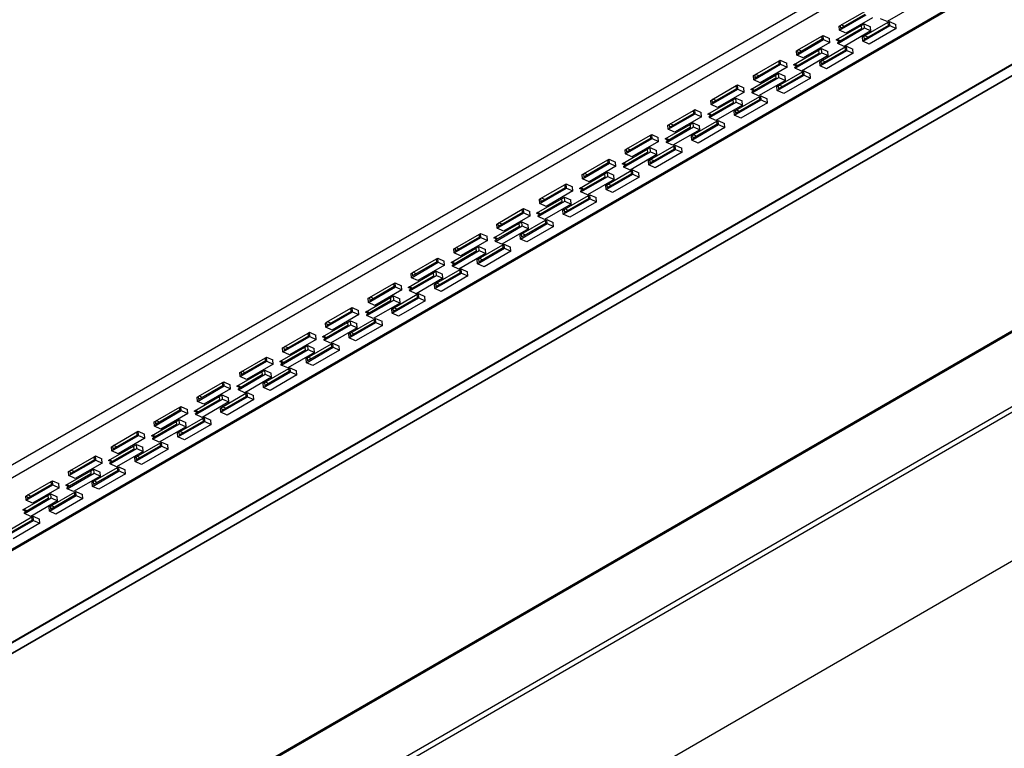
# Model space of a CAD drawing. Header units: inches. Extents: x -10 to 18.9, y -13.9 to 10.7.
# Tile 7 of 11: x 0.4 to 5.8, y -7.4 to -3.4. Entities that reach past the tile are written whole.
import ezdxf

# ---------------------------------------------------------------- set-up
doc = ezdxf.new("R2010")
doc.units = ezdxf.units.IN
doc.header["$MEASUREMENT"] = 0

msp = doc.modelspace()

# ---------------------------------------------------------------- linework, layer by layer
at = {"color": 7, "linetype": 'Continuous', "lineweight": 25}
for p, q in [((8.32920872, -1.26013714), (-9.85563096, -11.75802164)), ((-9.83658584, -11.81534271), (8.34825385, -1.31745821)), ((-8.55872566, -12.04345833), (9.62611402, -1.54557383)), ((-8.55711599, -12.04438757), (9.62772369, -1.54650307)), ((-9.96087678, -12.28053758), (8.22396291, -1.78265308)), ((-9.95978402, -12.28646374), (8.22505567, -1.78857925)), ((-9.3864909, -12.45965989), (8.79834878, -1.96177539)), ((-9.37948233, -12.45918279), (8.80535735, -1.96129829)), ((-7.74067959, -12.98458258), (10.44416009, -2.48669808)), ((10.44848036, -2.47714926), (-7.73635932, -12.97503375)), ((-7.74067959, -13.39320061), (10.44416009, -2.89531611)), ((-7.72935075, -13.41630653), (10.45548893, -2.91842204)), ((4.92983241, -3.43682941), (5.06382481, -3.35947724)), ((5.33432021, -3.3306331), (5.1870063, -3.41567561)), ((-7.15605764, -13.90502053), (11.02878205, -3.40713604)), ((4.92524067, -3.46334145), (5.07255458, -3.37829894)), ((5.0652527, -3.37654891), (4.9312603, -3.45390107)), ((5.10772925, -3.39448266), (4.96041534, -3.47952517)), ((5.1870063, -3.41567561), (5.15183163, -3.39949189)), ((5.19291612, -3.41887164), (5.19974205, -3.41493112)), ((5.19974205, -3.41493112), (5.23491671, -3.43111485)), ((5.20164589, -3.43769334), (5.19974205, -3.41493112)), ((4.9076771, -3.51657801), (5.04517257, -3.43720356)), ((5.04660046, -3.45427523), (4.91565341, -3.52986935)), ((4.91612937, -3.53555991), (5.06344328, -3.4505174)), ((4.92333682, -3.44057923), (4.92983241, -3.43682941)), ((4.92524067, -3.46334145), (4.92333682, -3.44057923)), ((4.96041534, -3.47952517), (4.92524067, -3.46334145)), ((4.92983241, -3.43682941), (4.9312603, -3.45390107)), ((4.95235786, -3.44172171), (4.9351068, -3.43378457)), ((5.09861795, -3.46670112), (4.95130404, -3.55174363)), ((5.04517257, -3.43720356), (5.06153943, -3.42775518)), ((5.04517257, -3.43720356), (5.04660046, -3.45427523)), ((5.05433198, -3.52273585), (5.20164589, -3.43769334)), ((5.05892372, -3.49622381), (5.19291612, -3.41887164)), ((5.19434401, -3.43594331), (5.06035161, -3.51329547)), ((5.06153943, -3.42775518), (5.0967141, -3.4439389)), ((5.06344328, -3.4505174), (5.06153943, -3.42775518)), ((5.06344328, -3.4505174), (5.09861795, -3.46670112)), ((5.23682056, -3.45387706), (5.08950665, -3.53891958)), ((5.09861795, -3.46670112), (5.0967141, -3.4439389)), ((5.19434401, -3.43594331), (5.19291612, -3.41887164)), ((5.20164589, -3.43769334), (5.23682056, -3.45387706)), ((5.23682056, -3.45387706), (5.23491671, -3.43111485)), ((4.68953841, -3.59940947), (4.83685232, -3.51436696)), ((4.69413015, -3.57289743), (4.82812255, -3.49554526)), ((4.82955044, -3.51261692), (4.69555804, -3.58996909)), ((4.82812255, -3.49554526), (4.83494847, -3.49160474)), ((4.82955044, -3.51261692), (4.82812255, -3.49554526)), ((4.83494847, -3.49160474), (4.87012314, -3.50778846)), ((4.83685232, -3.51436696), (4.83494847, -3.49160474)), ((4.83685232, -3.51436696), (4.87202699, -3.53055068)), ((4.87202699, -3.53055068), (4.87012314, -3.50778846)), ((4.92492816, -3.52451515), (4.9076771, -3.51657801)), ((4.93020255, -3.52147031), (4.91295149, -3.51353317)), ((5.05242813, -3.49997363), (5.05892372, -3.49622381)), ((5.05433198, -3.52273585), (5.05242813, -3.49997363)), ((5.08950665, -3.53891958), (5.05433198, -3.52273585)), ((5.05892372, -3.49622381), (5.06035161, -3.51329547)), ((5.08144917, -3.50111611), (5.06419811, -3.49317897)), ((4.67197484, -3.65264603), (4.80947031, -3.57327158)), ((4.68763456, -3.57664725), (4.69413015, -3.57289743)), ((4.68953841, -3.59940947), (4.68763456, -3.57664725)), ((4.69413015, -3.57289743), (4.69555804, -3.58996909)), ((4.7166556, -3.57778973), (4.69940454, -3.56985258)), ((4.87202699, -3.53055068), (4.72471307, -3.61559319)), ((4.80947031, -3.57327158), (4.82583717, -3.5638232)), ((4.80947031, -3.57327158), (4.8108982, -3.59034325)), ((4.81862972, -3.65880387), (4.96594363, -3.57376136)), ((4.82322146, -3.63229183), (4.95721386, -3.55493966)), ((4.95864175, -3.57201132), (4.82464935, -3.64936349)), ((4.82583717, -3.5638232), (4.86101184, -3.58000692)), ((4.82774102, -3.58658541), (4.82583717, -3.5638232)), ((4.91612937, -3.53555991), (4.91565341, -3.52986935)), ((4.95130404, -3.55174363), (4.91612937, -3.53555991)), ((4.95721386, -3.55493966), (4.96403979, -3.55099914)), ((4.95864175, -3.57201132), (4.95721386, -3.55493966)), ((4.96403979, -3.55099914), (4.99921445, -3.56718286)), ((4.96594363, -3.57376136), (4.96403979, -3.55099914)), ((4.96594363, -3.57376136), (5.0011183, -3.58994508)), ((5.0011183, -3.58994508), (4.99921445, -3.56718286)), ((4.45842789, -3.70896544), (4.59242029, -3.63161328)), ((4.59242029, -3.63161328), (4.59924621, -3.62767276)), ((4.59384818, -3.64868494), (4.59242029, -3.63161328)), ((4.59924621, -3.62767276), (4.63442088, -3.64385648)), ((4.60115006, -3.65043498), (4.59924621, -3.62767276)), ((4.8108982, -3.59034325), (4.67995115, -3.66593737)), ((4.68042711, -3.67162793), (4.82774102, -3.58658541)), ((4.72471307, -3.61559319), (4.68953841, -3.59940947)), ((4.86291569, -3.60276914), (4.71560177, -3.68781165)), ((4.82774102, -3.58658541), (4.86291569, -3.60276914)), ((4.84574691, -3.63718413), (4.82849585, -3.62924699)), ((5.0011183, -3.58994508), (4.85380439, -3.67498759)), ((4.86291569, -3.60276914), (4.86101184, -3.58000692)), ((4.45383615, -3.73547749), (4.60115006, -3.65043498)), ((4.59384818, -3.64868494), (4.45985578, -3.72603711)), ((4.63632473, -3.6666187), (4.48901081, -3.75166121)), ((4.60115006, -3.65043498), (4.63632473, -3.6666187)), ((4.63632473, -3.6666187), (4.63442088, -3.64385648)), ((4.6892259, -3.66058317), (4.67197484, -3.65264603)), ((4.69450029, -3.65753833), (4.67724923, -3.64960119)), ((4.68042711, -3.67162793), (4.67995115, -3.66593737)), ((4.71560177, -3.68781165), (4.68042711, -3.67162793)), ((4.81672587, -3.63604165), (4.82322146, -3.63229183)), ((4.81862972, -3.65880387), (4.81672587, -3.63604165)), ((4.85380439, -3.67498759), (4.81862972, -3.65880387)), ((4.82322146, -3.63229183), (4.82464935, -3.64936349)), ((4.43627258, -3.78871405), (4.57376805, -3.7093396)), ((4.57519594, -3.72641127), (4.44424889, -3.80200539)), ((4.44472485, -3.80769594), (4.59203876, -3.72265343)), ((4.4519323, -3.71271527), (4.45842789, -3.70896544)), ((4.45383615, -3.73547749), (4.4519323, -3.71271527)), ((4.48901081, -3.75166121), (4.45383615, -3.73547749)), ((4.45842789, -3.70896544), (4.45985578, -3.72603711)), ((4.48095334, -3.71385775), (4.46370228, -3.7059206)), ((4.62721343, -3.73883716), (4.47989951, -3.82387967)), ((4.57376805, -3.7093396), (4.59013491, -3.69989121)), ((4.57376805, -3.7093396), (4.57519594, -3.72641127)), ((4.58292746, -3.79487189), (4.73024137, -3.70982938)), ((4.5875192, -3.76835984), (4.7215116, -3.69100768)), ((4.72293949, -3.70807934), (4.58894709, -3.78543151)), ((4.59013491, -3.69989121), (4.62530958, -3.71607494)), ((4.59203876, -3.72265343), (4.59013491, -3.69989121)), ((4.59203876, -3.72265343), (4.62721343, -3.73883716)), ((4.76541604, -3.7260131), (4.61810213, -3.81105561)), ((4.62721343, -3.73883716), (4.62530958, -3.71607494)), ((4.7215116, -3.69100768), (4.72833752, -3.68706716)), ((4.72293949, -3.70807934), (4.7215116, -3.69100768)), ((4.72833752, -3.68706716), (4.76351219, -3.70325088)), ((4.73024137, -3.70982938), (4.72833752, -3.68706716)), ((4.73024137, -3.70982938), (4.76541604, -3.7260131)), ((4.76541604, -3.7260131), (4.76351219, -3.70325088)), ((4.21813389, -3.87154551), (4.3654478, -3.78650299)), ((4.22272563, -3.84503346), (4.35671803, -3.7676813)), ((4.35814592, -3.78475296), (4.22415352, -3.86210513)), ((4.35671803, -3.7676813), (4.36354395, -3.76374078)), ((4.35814592, -3.78475296), (4.35671803, -3.7676813)), ((4.36354395, -3.76374078), (4.39871862, -3.7799245)), ((4.3654478, -3.78650299), (4.36354395, -3.76374078)), ((4.3654478, -3.78650299), (4.40062247, -3.80268672)), ((4.40062247, -3.80268672), (4.39871862, -3.7799245)), ((4.45352364, -3.79665119), (4.43627258, -3.78871405)), ((4.45879803, -3.79360635), (4.44154697, -3.7856692)), ((4.58102361, -3.77210967), (4.5875192, -3.76835984)), ((4.58292746, -3.79487189), (4.58102361, -3.77210967)), ((4.5875192, -3.76835984), (4.58894709, -3.78543151)), ((4.61004465, -3.77325215), (4.59279359, -3.765315)), ((4.20057032, -3.92478206), (4.33806579, -3.84540762)), ((4.21623004, -3.84878329), (4.22272563, -3.84503346)), ((4.21813389, -3.87154551), (4.21623004, -3.84878329)), ((4.22272563, -3.84503346), (4.22415352, -3.86210513)), ((4.24525108, -3.84992576), (4.22800002, -3.84198862)), ((4.40062247, -3.80268672), (4.25330855, -3.88772923)), ((4.33806579, -3.84540762), (4.35443265, -3.83595923)), ((4.33806579, -3.84540762), (4.33949368, -3.86247928)), ((4.3472252, -3.93093991), (4.49453911, -3.8458974)), ((4.35181694, -3.90442786), (4.48580934, -3.8270757)), ((4.48723723, -3.84414736), (4.35324483, -3.92149953)), ((4.35443265, -3.83595923), (4.38960732, -3.85214296)), ((4.3563365, -3.85872145), (4.35443265, -3.83595923)), ((4.44472485, -3.80769594), (4.44424889, -3.80200539)), ((4.47989951, -3.82387967), (4.44472485, -3.80769594)), ((4.48580934, -3.8270757), (4.49263526, -3.82313518)), ((4.48723723, -3.84414736), (4.48580934, -3.8270757)), ((4.49263526, -3.82313518), (4.52780993, -3.8393189)), ((4.49453911, -3.8458974), (4.49263526, -3.82313518)), ((4.49453911, -3.8458974), (4.52971378, -3.86208112)), ((4.52971378, -3.86208112), (4.52780993, -3.8393189)), ((4.61810213, -3.81105561), (4.58292746, -3.79487189)), ((4.12101577, -3.90374932), (4.12784169, -3.89980879)), ((4.12784169, -3.89980879), (4.16301636, -3.91599252)), ((4.12974554, -3.92257101), (4.12784169, -3.89980879)), ((4.33949368, -3.86247928), (4.20854663, -3.93807341)), ((4.20902259, -3.94376396), (4.3563365, -3.85872145)), ((4.25330855, -3.88772923), (4.21813389, -3.87154551)), ((4.39151117, -3.87490518), (4.24419725, -3.95994769)), ((4.3563365, -3.85872145), (4.39151117, -3.87490518)), ((4.37434239, -3.90932017), (4.35709133, -3.90138302)), ((4.52971378, -3.86208112), (4.38239987, -3.94712363)), ((4.39151117, -3.87490518), (4.38960732, -3.85214296)), ((3.98243163, -4.00761353), (4.12974554, -3.92257101)), ((3.98702337, -3.98110148), (4.12101577, -3.90374932)), ((4.12244366, -3.92082098), (3.98845126, -3.99817315)), ((4.16492021, -3.93875474), (4.01760629, -4.02379725)), ((4.12244366, -3.92082098), (4.12101577, -3.90374932)), ((4.12974554, -3.92257101), (4.16492021, -3.93875474)), ((4.16492021, -3.93875474), (4.16301636, -3.91599252)), ((4.21782138, -3.93271921), (4.20057032, -3.92478206)), ((4.22309577, -3.92967437), (4.20584471, -3.92173722)), ((4.20902259, -3.94376396), (4.20854663, -3.93807341)), ((4.24419725, -3.95994769), (4.20902259, -3.94376396)), ((4.34532135, -3.90817769), (4.35181694, -3.90442786)), ((4.3472252, -3.93093991), (4.34532135, -3.90817769)), ((4.38239987, -3.94712363), (4.3472252, -3.93093991)), ((4.35181694, -3.90442786), (4.35324483, -3.92149953)), ((3.96486806, -4.06085008), (4.10236353, -3.98147564)), ((4.10379142, -3.9985473), (3.97284437, -4.07414143)), ((3.97332033, -4.07983198), (4.12063424, -3.99478947)), ((3.98052778, -3.98485131), (3.98702337, -3.98110148)), ((3.98243163, -4.00761353), (3.98052778, -3.98485131)), ((4.01760629, -4.02379725), (3.98243163, -4.00761353)), ((3.98702337, -3.98110148), (3.98845126, -3.99817315)), ((4.00954882, -3.98599378), (3.99229776, -3.97805664)), ((4.15580891, -4.01097319), (4.00849499, -4.09601571)), ((4.10236353, -3.98147564), (4.11873039, -3.97202725)), ((4.10236353, -3.98147564), (4.10379142, -3.9985473)), ((4.11152294, -4.06700793), (4.25883685, -3.98196541)), ((4.11611468, -4.04049588), (4.25010708, -3.96314372)), ((4.25153497, -3.98021538), (4.11754257, -4.05756755)), ((4.11873039, -3.97202725), (4.15390506, -3.98821098)), ((4.12063424, -3.99478947), (4.11873039, -3.97202725)), ((4.12063424, -3.99478947), (4.15580891, -4.01097319)), ((4.29401152, -3.99814914), (4.14669761, -4.08319165)), ((4.15580891, -4.01097319), (4.15390506, -3.98821098)), ((4.25010708, -3.96314372), (4.256933, -3.9592032)), ((4.25153497, -3.98021538), (4.25010708, -3.96314372)), ((4.256933, -3.9592032), (4.29210767, -3.97538692)), ((4.25883685, -3.98196541), (4.256933, -3.9592032)), ((4.25883685, -3.98196541), (4.29401152, -3.99814914)), ((4.29401152, -3.99814914), (4.29210767, -3.97538692)), ((3.74672937, -4.14368154), (3.89404328, -4.05863903)), ((3.75132111, -4.1171695), (3.88531351, -4.03981733)), ((3.8867414, -4.056889), (3.752749, -4.13424116)), ((3.88531351, -4.03981733), (3.89213943, -4.03587681)), ((3.8867414, -4.056889), (3.88531351, -4.03981733)), ((3.89213943, -4.03587681), (3.9273141, -4.05206054)), ((3.89404328, -4.05863903), (3.89213943, -4.03587681)), ((3.89404328, -4.05863903), (3.92921795, -4.07482276)), ((3.92921795, -4.07482276), (3.9273141, -4.05206054)), ((3.98211912, -4.06878723), (3.96486806, -4.06085008)), ((3.98739351, -4.06574238), (3.97014245, -4.05780524)), ((4.10961909, -4.04424571), (4.11611468, -4.04049588)), ((4.11152294, -4.06700793), (4.10961909, -4.04424571)), ((4.11611468, -4.04049588), (4.11754257, -4.05756755)), ((4.13864013, -4.04538818), (4.12138907, -4.03745104)), ((3.7291658, -4.1969181), (3.86666127, -4.11754366)), ((3.74482552, -4.12091933), (3.75132111, -4.1171695)), ((3.75132111, -4.1171695), (3.752749, -4.13424116)), ((3.77384656, -4.1220618), (3.7565955, -4.11412466)), ((3.92921795, -4.07482276), (3.78190403, -4.15986527)), ((3.86666127, -4.11754366), (3.88302813, -4.10809527)), ((3.86666127, -4.11754366), (3.86808916, -4.13461532)), ((3.87582068, -4.20307594), (4.02313459, -4.11803343)), ((3.88041242, -4.1765639), (4.01440482, -4.09921174)), ((4.01583271, -4.1162834), (3.88184031, -4.19363556)), ((3.88302813, -4.10809527), (3.9182028, -4.12427899)), ((3.88493198, -4.13085749), (3.88302813, -4.10809527)), ((3.97332033, -4.07983198), (3.97284437, -4.07414143)), ((4.00849499, -4.09601571), (3.97332033, -4.07983198)), ((4.01440482, -4.09921174), (4.02123074, -4.09527121)), ((4.01583271, -4.1162834), (4.01440482, -4.09921174)), ((4.02123074, -4.09527121), (4.05640541, -4.11145494)), ((4.02313459, -4.11803343), (4.02123074, -4.09527121)), ((4.02313459, -4.11803343), (4.05830926, -4.13421716)), ((4.05830926, -4.13421716), (4.05640541, -4.11145494)), ((4.14669761, -4.08319165), (4.11152294, -4.06700793)), ((3.64961125, -4.17588535), (3.65643717, -4.17194483)), ((3.65643717, -4.17194483), (3.69161184, -4.18812856)), ((3.65834102, -4.19470705), (3.65643717, -4.17194483)), ((3.86808916, -4.13461532), (3.73714211, -4.21020945)), ((3.73761807, -4.2159), (3.88493198, -4.13085749)), ((3.74672937, -4.14368154), (3.74482552, -4.12091933)), ((3.78190403, -4.15986527), (3.74672937, -4.14368154)), ((3.92010665, -4.14704121), (3.77279273, -4.23208372)), ((3.88493198, -4.13085749), (3.92010665, -4.14704121)), ((3.90293787, -4.1814562), (3.88568681, -4.17351906)), ((4.05830926, -4.13421716), (3.91099535, -4.21925967)), ((3.92010665, -4.14704121), (3.9182028, -4.12427899)), ((3.51102711, -4.27974956), (3.65834102, -4.19470705)), ((3.51561885, -4.25323752), (3.64961125, -4.17588535)), ((3.65103914, -4.19295702), (3.51704674, -4.27030918)), ((3.69351569, -4.21089078), (3.54620177, -4.29593329)), ((3.65103914, -4.19295702), (3.64961125, -4.17588535)), ((3.65834102, -4.19470705), (3.69351569, -4.21089078)), ((3.69351569, -4.21089078), (3.69161184, -4.18812856)), ((3.74641686, -4.20485524), (3.7291658, -4.1969181)), ((3.75169125, -4.2018104), (3.73444019, -4.19387326)), ((3.73761807, -4.2159), (3.73714211, -4.21020945)), ((3.77279273, -4.23208372), (3.73761807, -4.2159)), ((3.87391683, -4.18031373), (3.88041242, -4.1765639)), ((3.87582068, -4.20307594), (3.87391683, -4.18031373)), ((3.91099535, -4.21925967), (3.87582068, -4.20307594)), ((3.88041242, -4.1765639), (3.88184031, -4.19363556)), ((3.49346354, -4.33298612), (3.63095901, -4.25361168)), ((3.6323869, -4.27068334), (3.50143984, -4.34627746)), ((3.50191581, -4.35196802), (3.64922972, -4.26692551)), ((3.50912326, -4.25698734), (3.51561885, -4.25323752)), ((3.51102711, -4.27974956), (3.50912326, -4.25698734)), ((3.54620177, -4.29593329), (3.51102711, -4.27974956)), ((3.51561885, -4.25323752), (3.51704674, -4.27030918)), ((3.5381443, -4.25812982), (3.52089324, -4.25019268)), ((3.63095901, -4.25361168), (3.64732587, -4.24416329)), ((3.63095901, -4.25361168), (3.6323869, -4.27068334)), ((3.64011842, -4.33914396), (3.78743233, -4.25410145)), ((3.64471016, -4.31263192), (3.77870256, -4.23527975)), ((3.78013045, -4.25235142), (3.64613805, -4.32970358)), ((3.64732587, -4.24416329), (3.68250054, -4.26034701)), ((3.64922972, -4.26692551), (3.64732587, -4.24416329)), ((3.64922972, -4.26692551), (3.68440439, -4.28310923)), ((3.822607, -4.27028518), (3.67529309, -4.35532769)), ((3.68440439, -4.28310923), (3.68250054, -4.26034701)), ((3.77870256, -4.23527975), (3.78552848, -4.23133923)), ((3.78013045, -4.25235142), (3.77870256, -4.23527975)), ((3.78552848, -4.23133923), (3.82070315, -4.24752296)), ((3.78743233, -4.25410145), (3.78552848, -4.23133923)), ((3.78743233, -4.25410145), (3.822607, -4.27028518)), ((3.822607, -4.27028518), (3.82070315, -4.24752296)), ((3.27532485, -4.41581758), (3.42263876, -4.33077507)), ((3.27991659, -4.38930554), (3.41390899, -4.31195337)), ((3.41533688, -4.32902504), (3.28134448, -4.4063772)), ((3.41390899, -4.31195337), (3.42073491, -4.30801285)), ((3.41533688, -4.32902504), (3.41390899, -4.31195337)), ((3.42073491, -4.30801285), (3.45590958, -4.32419658)), ((3.42263876, -4.33077507), (3.42073491, -4.30801285)), ((3.42263876, -4.33077507), (3.45781343, -4.34695879)), ((3.45781343, -4.34695879), (3.45590958, -4.32419658)), ((3.5107146, -4.34092326), (3.49346354, -4.33298612)), ((3.51598899, -4.33787842), (3.49873793, -4.32994128)), ((3.68440439, -4.28310923), (3.53709047, -4.36815174)), ((3.63821457, -4.31638174), (3.64471016, -4.31263192)), ((3.64011842, -4.33914396), (3.63821457, -4.31638174)), ((3.64471016, -4.31263192), (3.64613805, -4.32970358)), ((3.66723561, -4.31752422), (3.64998455, -4.30958708)), ((3.25776128, -4.46905414), (3.39525675, -4.38967969)), ((3.273421, -4.39305536), (3.27991659, -4.38930554)), ((3.27991659, -4.38930554), (3.28134448, -4.4063772)), ((3.30244204, -4.39419784), (3.28519098, -4.3862607)), ((3.45781343, -4.34695879), (3.31049951, -4.43200131)), ((3.39525675, -4.38967969), (3.41162361, -4.38023131)), ((3.39525675, -4.38967969), (3.39668464, -4.40675136)), ((3.40441616, -4.47521198), (3.55173007, -4.39016947)), ((3.4090079, -4.44869994), (3.5430003, -4.37134777)), ((3.54442819, -4.38841944), (3.41043579, -4.4657716)), ((3.41162361, -4.38023131), (3.44679828, -4.39641503)), ((3.41352746, -4.40299353), (3.41162361, -4.38023131)), ((3.50191581, -4.35196802), (3.50143984, -4.34627746)), ((3.53709047, -4.36815174), (3.50191581, -4.35196802)), ((3.5430003, -4.37134777), (3.54982622, -4.36740725)), ((3.54442819, -4.38841944), (3.5430003, -4.37134777)), ((3.54982622, -4.36740725), (3.58500089, -4.38359098)), ((3.55173007, -4.39016947), (3.54982622, -4.36740725)), ((3.55173007, -4.39016947), (3.58690474, -4.40635319)), ((3.58690474, -4.40635319), (3.58500089, -4.38359098)), ((3.67529309, -4.35532769), (3.64011842, -4.33914396)), ((3.17820673, -4.44802139), (3.18503265, -4.44408087)), ((3.18503265, -4.44408087), (3.22020732, -4.46026459)), ((3.1869365, -4.46684309), (3.18503265, -4.44408087)), ((3.39668464, -4.40675136), (3.26573758, -4.48234548)), ((3.26621355, -4.48803604), (3.41352746, -4.40299353)), ((3.27532485, -4.41581758), (3.273421, -4.39305536)), ((3.31049951, -4.43200131), (3.27532485, -4.41581758)), ((3.44870213, -4.41917725), (3.30138821, -4.50421976)), ((3.41352746, -4.40299353), (3.44870213, -4.41917725)), ((3.58690474, -4.40635319), (3.43959083, -4.49139571)), ((3.44870213, -4.41917725), (3.44679828, -4.39641503)), ((3.03962259, -4.5518856), (3.1869365, -4.46684309)), ((3.04421433, -4.52537356), (3.17820673, -4.44802139)), ((3.17963462, -4.46509305), (3.04564222, -4.54244522)), ((3.22211116, -4.48302681), (3.07479725, -4.56806932)), ((3.17963462, -4.46509305), (3.17820673, -4.44802139)), ((3.1869365, -4.46684309), (3.22211116, -4.48302681)), ((3.22211116, -4.48302681), (3.22020732, -4.46026459)), ((3.27501234, -4.47699128), (3.25776128, -4.46905414)), ((3.28028673, -4.47394644), (3.26303567, -4.4660093)), ((3.26621355, -4.48803604), (3.26573758, -4.48234548)), ((3.30138821, -4.50421976), (3.26621355, -4.48803604)), ((3.40251231, -4.45244976), (3.4090079, -4.44869994)), ((3.40441616, -4.47521198), (3.40251231, -4.45244976)), ((3.43959083, -4.49139571), (3.40441616, -4.47521198)), ((3.4090079, -4.44869994), (3.41043579, -4.4657716)), ((3.43153335, -4.45359224), (3.41428229, -4.4456551)), ((3.02205902, -4.60512216), (3.15955449, -4.52574771)), ((3.16098238, -4.54281938), (3.03003532, -4.6184135)), ((3.03051129, -4.62410406), (3.1778252, -4.53906154)), ((3.03771874, -4.52912338), (3.04421433, -4.52537356)), ((3.03962259, -4.5518856), (3.03771874, -4.52912338)), ((3.07479725, -4.56806932), (3.03962259, -4.5518856)), ((3.04421433, -4.52537356), (3.04564222, -4.54244522)), ((3.06673978, -4.53026586), (3.04948872, -4.52232872)), ((3.15955449, -4.52574771), (3.17592135, -4.51629933)), ((3.15955449, -4.52574771), (3.16098238, -4.54281938)), ((3.1687139, -4.61128), (3.31602781, -4.52623749)), ((3.17330564, -4.58476796), (3.30729804, -4.50741579)), ((3.30872593, -4.52448745), (3.17473353, -4.60183962)), ((3.17592135, -4.51629933), (3.21109602, -4.53248305)), ((3.1778252, -4.53906154), (3.17592135, -4.51629933)), ((3.1778252, -4.53906154), (3.21299986, -4.55524527)), ((3.35120248, -4.54242121), (3.20388856, -4.62746372)), ((3.21299986, -4.55524527), (3.21109602, -4.53248305)), ((3.30729804, -4.50741579), (3.31412396, -4.50347527)), ((3.30872593, -4.52448745), (3.30729804, -4.50741579)), ((3.31412396, -4.50347527), (3.34929863, -4.51965899)), ((3.31602781, -4.52623749), (3.31412396, -4.50347527)), ((3.31602781, -4.52623749), (3.35120248, -4.54242121)), ((3.35120248, -4.54242121), (3.34929863, -4.51965899)), ((2.80392033, -4.68795362), (2.95123424, -4.60291111)), ((2.80851207, -4.66144157), (2.94250447, -4.58408941)), ((2.94393235, -4.60116107), (2.80993996, -4.67851324)), ((2.94250447, -4.58408941), (2.94933039, -4.58014889)), ((2.94393235, -4.60116107), (2.94250447, -4.58408941)), ((2.94933039, -4.58014889), (2.98450506, -4.59633261)), ((2.95123424, -4.60291111), (2.94933039, -4.58014889)), ((2.95123424, -4.60291111), (2.9864089, -4.61909483)), ((2.9864089, -4.61909483), (2.98450506, -4.59633261)), ((3.03931008, -4.6130593), (3.02205902, -4.60512216)), ((3.04458447, -4.61001446), (3.02733341, -4.60207732)), ((3.21299986, -4.55524527), (3.06568595, -4.64028778)), ((3.16681005, -4.58851778), (3.17330564, -4.58476796)), ((3.1687139, -4.61128), (3.16681005, -4.58851778)), ((3.17330564, -4.58476796), (3.17473353, -4.60183962)), ((3.19583109, -4.58966026), (3.17858003, -4.58172312)), ((2.78635676, -4.74119018), (2.92385223, -4.66181573)), ((2.80201648, -4.6651914), (2.80851207, -4.66144157)), ((2.80851207, -4.66144157), (2.80993996, -4.67851324)), ((2.83103752, -4.66633388), (2.81378646, -4.65839673)), ((2.9864089, -4.61909483), (2.83909499, -4.70413734)), ((2.92385223, -4.66181573), (2.94021909, -4.65236734)), ((2.92385223, -4.66181573), (2.92528012, -4.6788874)), ((2.93760338, -4.72083598), (3.07159578, -4.64348381)), ((3.07302367, -4.66055547), (2.93903127, -4.73790764)), ((2.94021909, -4.65236734), (2.97539376, -4.66855107)), ((2.94212294, -4.67512956), (2.94021909, -4.65236734)), ((3.03051129, -4.62410406), (3.03003532, -4.6184135)), ((3.06568595, -4.64028778), (3.03051129, -4.62410406)), ((3.07159578, -4.64348381), (3.0784217, -4.63954329)), ((3.07302367, -4.66055547), (3.07159578, -4.64348381)), ((3.0784217, -4.63954329), (3.11359637, -4.65572701)), ((3.08032555, -4.66230551), (3.0784217, -4.63954329)), ((3.11550022, -4.67848923), (3.11359637, -4.65572701)), ((3.20388856, -4.62746372), (3.1687139, -4.61128)), ((2.70680221, -4.72015743), (2.71362813, -4.71621691)), ((2.71362813, -4.71621691), (2.74880279, -4.73240063)), ((2.71553198, -4.73897913), (2.71362813, -4.71621691)), ((2.92528012, -4.6788874), (2.79433306, -4.75448152)), ((2.79480903, -4.76017207), (2.94212294, -4.67512956)), ((2.80392033, -4.68795362), (2.80201648, -4.6651914)), ((2.83909499, -4.70413734), (2.80392033, -4.68795362)), ((2.9772976, -4.69131329), (2.82998369, -4.7763558)), ((2.93301164, -4.74734802), (3.08032555, -4.66230551)), ((2.94212294, -4.67512956), (2.9772976, -4.69131329)), ((3.11550022, -4.67848923), (2.9681863, -4.76353174)), ((2.9772976, -4.69131329), (2.97539376, -4.66855107)), ((3.08032555, -4.66230551), (3.11550022, -4.67848923)), ((2.56821807, -4.82402164), (2.71553198, -4.73897913)), ((2.57280981, -4.79750959), (2.70680221, -4.72015743)), ((2.70823009, -4.73722909), (2.5742377, -4.81458126)), ((2.75070664, -4.75516285), (2.60339273, -4.84020536)), ((2.70823009, -4.73722909), (2.70680221, -4.72015743)), ((2.71553198, -4.73897913), (2.75070664, -4.75516285)), ((2.75070664, -4.75516285), (2.74880279, -4.73240063)), ((2.80360782, -4.74912732), (2.78635676, -4.74119018)), ((2.80888221, -4.74608248), (2.79163115, -4.73814534)), ((2.79480903, -4.76017207), (2.79433306, -4.75448152)), ((2.82998369, -4.7763558), (2.79480903, -4.76017207)), ((2.93110779, -4.7245858), (2.93760338, -4.72083598)), ((2.93301164, -4.74734802), (2.93110779, -4.7245858)), ((2.9681863, -4.76353174), (2.93301164, -4.74734802)), ((2.93760338, -4.72083598), (2.93903127, -4.73790764)), ((2.96012883, -4.72572828), (2.94287777, -4.71779113)), ((2.5506545, -4.87725819), (2.68814997, -4.79788375)), ((2.68957786, -4.81495541), (2.5586308, -4.89054954)), ((2.55910677, -4.89624009), (2.70642068, -4.81119758)), ((2.56631422, -4.80125942), (2.57280981, -4.79750959)), ((2.56821807, -4.82402164), (2.56631422, -4.80125942)), ((2.60339273, -4.84020536), (2.56821807, -4.82402164)), ((2.57280981, -4.79750959), (2.5742377, -4.81458126)), ((2.59533525, -4.8024019), (2.5780842, -4.79446475)), ((2.68814997, -4.79788375), (2.70451683, -4.78843536)), ((2.68814997, -4.79788375), (2.68957786, -4.81495541)), ((2.69730938, -4.88341604), (2.84462329, -4.79837353)), ((2.70190112, -4.85690399), (2.83589352, -4.77955183)), ((2.83732141, -4.79662349), (2.70332901, -4.87397566)), ((2.70451683, -4.78843536), (2.73969149, -4.80461909)), ((2.70642068, -4.81119758), (2.70451683, -4.78843536)), ((2.70642068, -4.81119758), (2.74159534, -4.82738131)), ((2.87979796, -4.81455725), (2.73248404, -4.89959976)), ((2.74159534, -4.82738131), (2.73969149, -4.80461909)), ((2.83589352, -4.77955183), (2.84271944, -4.77561131)), ((2.83732141, -4.79662349), (2.83589352, -4.77955183)), ((2.84271944, -4.77561131), (2.87789411, -4.79179503)), ((2.84462329, -4.79837353), (2.84271944, -4.77561131)), ((2.84462329, -4.79837353), (2.87979796, -4.81455725)), ((2.87979796, -4.81455725), (2.87789411, -4.79179503)), ((2.33251581, -4.96008966), (2.47982972, -4.87504714)), ((2.33710755, -4.93357761), (2.47109995, -4.85622545)), ((2.47252783, -4.87329711), (2.33853543, -4.95064928)), ((2.47109995, -4.85622545), (2.47792587, -4.85228493)), ((2.47252783, -4.87329711), (2.47109995, -4.85622545)), ((2.47792587, -4.85228493), (2.51310053, -4.86846865)), ((2.47982972, -4.87504714), (2.47792587, -4.85228493)), ((2.47982972, -4.87504714), (2.51500438, -4.89123087)), ((2.51500438, -4.89123087), (2.51310053, -4.86846865)), ((2.56790556, -4.88519534), (2.5506545, -4.87725819)), ((2.57317995, -4.8821505), (2.55592889, -4.87421335)), ((2.74159534, -4.82738131), (2.59428143, -4.91242382)), ((2.69540553, -4.86065382), (2.70190112, -4.85690399)), ((2.69730938, -4.88341604), (2.69540553, -4.86065382)), ((2.70190112, -4.85690399), (2.70332901, -4.87397566)), ((2.72442657, -4.8617963), (2.70717551, -4.85385915)), ((2.35963299, -4.93846991), (2.34238194, -4.93053277)), ((2.51500438, -4.89123087), (2.36769047, -4.97627338)), ((2.45244771, -4.93395177), (2.46881457, -4.92450338)), ((2.46619886, -4.99297201), (2.60019126, -4.91561985)), ((2.60161915, -4.93269151), (2.46762675, -5.01004368)), ((2.46881457, -4.92450338), (2.50398923, -4.94068711)), ((2.47071842, -4.9472656), (2.46881457, -4.92450338)), ((2.55910677, -4.89624009), (2.5586308, -4.89054954)), ((2.59428143, -4.91242382), (2.55910677, -4.89624009)), ((2.60019126, -4.91561985), (2.60701718, -4.91167933)), ((2.60161915, -4.93269151), (2.60019126, -4.91561985)), ((2.60701718, -4.91167933), (2.64219185, -4.92786305)), ((2.60892103, -4.93444154), (2.60701718, -4.91167933)), ((2.6440957, -4.95062527), (2.64219185, -4.92786305)), ((2.73248404, -4.89959976), (2.69730938, -4.88341604)), ((2.31495224, -5.01332621), (2.45244771, -4.93395177)), ((2.4538756, -4.95102343), (2.32292854, -5.02661756)), ((2.32340451, -5.03230811), (2.47071842, -4.9472656)), ((2.33061196, -4.93732744), (2.33710755, -4.93357761)), ((2.33251581, -4.96008966), (2.33061196, -4.93732744)), ((2.36769047, -4.97627338), (2.33251581, -4.96008966)), ((2.33710755, -4.93357761), (2.33853543, -4.95064928)), ((2.50589308, -4.96344932), (2.35857917, -5.04849184)), ((2.45244771, -4.93395177), (2.4538756, -4.95102343)), ((2.46160712, -5.01948406), (2.60892103, -4.93444154)), ((2.47071842, -4.9472656), (2.50589308, -4.96344932)), ((2.6440957, -4.95062527), (2.49678178, -5.03566778)), ((2.50589308, -4.96344932), (2.50398923, -4.94068711)), ((2.60892103, -4.93444154), (2.6440957, -4.95062527)), ((2.09681354, -5.09615767), (2.24412746, -5.01111516)), ((2.10140529, -5.06964563), (2.23539769, -4.99229346)), ((2.23682557, -5.00936513), (2.10283317, -5.08671729)), ((2.27930212, -5.02729889), (2.13198821, -5.1123414)), ((2.23539769, -4.99229346), (2.24222361, -4.98835294)), ((2.23682557, -5.00936513), (2.23539769, -4.99229346)), ((2.24222361, -4.98835294), (2.27739827, -5.00453667)), ((2.24412746, -5.01111516), (2.24222361, -4.98835294)), ((2.24412746, -5.01111516), (2.27930212, -5.02729889)), ((2.27930212, -5.02729889), (2.27739827, -5.00453667)), ((2.3322033, -5.02126336), (2.31495224, -5.01332621)), ((2.33747769, -5.01821852), (2.32022663, -5.01028137)), ((2.32340451, -5.03230811), (2.32292854, -5.02661756)), ((2.35857917, -5.04849184), (2.32340451, -5.03230811)), ((2.45970327, -4.99672184), (2.46619886, -4.99297201)), ((2.46160712, -5.01948406), (2.45970327, -4.99672184)), ((2.49678178, -5.03566778), (2.46160712, -5.01948406)), ((2.46619886, -4.99297201), (2.46762675, -5.01004368)), ((2.48872431, -4.99786431), (2.47147325, -4.98992717)), ((2.07924998, -5.14939423), (2.21674545, -5.07001979)), ((2.21817334, -5.08709145), (2.08722628, -5.16268558)), ((2.08770224, -5.16837613), (2.23501616, -5.08333362)), ((2.0949097, -5.07339546), (2.10140529, -5.06964563)), ((2.09681354, -5.09615767), (2.0949097, -5.07339546)), ((2.10140529, -5.06964563), (2.10283317, -5.08671729)), ((2.12393073, -5.07453793), (2.10667968, -5.06660079)), ((2.21674545, -5.07001979), (2.23311231, -5.0605714)), ((2.21674545, -5.07001979), (2.21817334, -5.08709145)), ((2.22590486, -5.15555208), (2.37321877, -5.07050956)), ((2.2304966, -5.12904003), (2.364489, -5.05168787)), ((2.36591689, -5.06875953), (2.23192449, -5.14611169)), ((2.23311231, -5.0605714), (2.26828697, -5.07675512)), ((2.23501616, -5.08333362), (2.23311231, -5.0605714)), ((2.23501616, -5.08333362), (2.27019082, -5.09951734)), ((2.40839344, -5.08669329), (2.26107952, -5.1717358)), ((2.27019082, -5.09951734), (2.26828697, -5.07675512)), ((2.364489, -5.05168787), (2.37131492, -5.04774734)), ((2.36591689, -5.06875953), (2.364489, -5.05168787)), ((2.37131492, -5.04774734), (2.40648959, -5.06393107)), ((2.37321877, -5.07050956), (2.37131492, -5.04774734)), ((2.37321877, -5.07050956), (2.40839344, -5.08669329)), ((2.40839344, -5.08669329), (2.40648959, -5.06393107)), ((1.86111128, -5.23222569), (2.0084252, -5.14718318)), ((1.86570303, -5.20571365), (1.99969543, -5.12836148)), ((2.00112331, -5.14543315), (1.86713091, -5.22278531)), ((1.99969543, -5.12836148), (2.00652135, -5.12442096)), ((2.00112331, -5.14543315), (1.99969543, -5.12836148)), ((2.00652135, -5.12442096), (2.04169601, -5.14060469)), ((2.0084252, -5.14718318), (2.00652135, -5.12442096)), ((2.0084252, -5.14718318), (2.04359986, -5.16336691)), ((2.04359986, -5.16336691), (2.04169601, -5.14060469)), ((2.09650104, -5.15733137), (2.07924998, -5.14939423)), ((2.10177543, -5.15428653), (2.08452437, -5.14634939)), ((2.13198821, -5.1123414), (2.09681354, -5.09615767)), ((2.27019082, -5.09951734), (2.12287691, -5.18455985)), ((2.22400101, -5.13278986), (2.2304966, -5.12904003)), ((2.22590486, -5.15555208), (2.22400101, -5.13278986)), ((2.2304966, -5.12904003), (2.23192449, -5.14611169)), ((2.25302205, -5.13393233), (2.23577099, -5.12599519)), ((1.88822847, -5.21060595), (1.87097742, -5.20266881)), ((2.04359986, -5.16336691), (1.89628595, -5.24840942)), ((1.98104319, -5.20608781), (1.99741005, -5.19663942)), ((1.99479434, -5.26510805), (2.12878674, -5.18775588)), ((1.99741005, -5.19663942), (2.03258471, -5.21282314)), ((1.9993139, -5.21940164), (1.99741005, -5.19663942)), ((2.08770224, -5.16837613), (2.08722628, -5.16268558)), ((2.12287691, -5.18455985), (2.08770224, -5.16837613)), ((2.12878674, -5.18775588), (2.13561266, -5.18381536)), ((2.13021463, -5.20482755), (2.12878674, -5.18775588)), ((2.13561266, -5.18381536), (2.17078733, -5.19999909)), ((2.13751651, -5.20657758), (2.13561266, -5.18381536)), ((2.17269118, -5.22276131), (2.17078733, -5.19999909)), ((2.26107952, -5.1717358), (2.22590486, -5.15555208)), ((1.84354772, -5.28546225), (1.98104319, -5.20608781)), ((1.98247107, -5.22315947), (1.85152402, -5.29875359)), ((1.85199998, -5.30444415), (1.9993139, -5.21940164)), ((1.85920743, -5.20946347), (1.86570303, -5.20571365)), ((1.86111128, -5.23222569), (1.85920743, -5.20946347)), ((1.89628595, -5.24840942), (1.86111128, -5.23222569)), ((1.86570303, -5.20571365), (1.86713091, -5.22278531)), ((2.03448856, -5.23558536), (1.88717465, -5.32062787)), ((1.98104319, -5.20608781), (1.98247107, -5.22315947)), ((1.9902026, -5.29162009), (2.13751651, -5.20657758)), ((2.13021463, -5.20482755), (1.99622223, -5.28217971)), ((1.9993139, -5.21940164), (2.03448856, -5.23558536)), ((2.17269118, -5.22276131), (2.02537726, -5.30780382)), ((2.03448856, -5.23558536), (2.03258471, -5.21282314)), ((2.13751651, -5.20657758), (2.17269118, -5.22276131)), ((1.62540902, -5.36829371), (1.77272294, -5.2832512)), ((1.63000077, -5.34178167), (1.76399317, -5.2644295)), ((1.76542105, -5.28150117), (1.63142865, -5.35885333)), ((1.8078976, -5.29943492), (1.66058369, -5.38447744)), ((1.76399317, -5.2644295), (1.77081909, -5.26048898)), ((1.76542105, -5.28150117), (1.76399317, -5.2644295)), ((1.77081909, -5.26048898), (1.80599375, -5.27667271)), ((1.77272294, -5.2832512), (1.77081909, -5.26048898)), ((1.77272294, -5.2832512), (1.8078976, -5.29943492)), ((1.8078976, -5.29943492), (1.80599375, -5.27667271)), ((1.86079878, -5.29339939), (1.84354772, -5.28546225)), ((1.86607317, -5.29035455), (1.84882211, -5.28241741)), ((1.85199998, -5.30444415), (1.85152402, -5.29875359)), ((1.88717465, -5.32062787), (1.85199998, -5.30444415)), ((1.98829875, -5.26885788), (1.99479434, -5.26510805)), ((1.9902026, -5.29162009), (1.98829875, -5.26885788)), ((2.02537726, -5.30780382), (1.9902026, -5.29162009)), ((1.99479434, -5.26510805), (1.99622223, -5.28217971)), ((2.01731979, -5.27000035), (2.00006873, -5.26206321)), ((1.60784546, -5.42153027), (1.74534093, -5.34215582)), ((1.74676881, -5.35922749), (1.61582176, -5.43482161)), ((1.61629772, -5.44051217), (1.76361164, -5.35546966)), ((1.62350517, -5.34553149), (1.63000077, -5.34178167)), ((1.62540902, -5.36829371), (1.62350517, -5.34553149)), ((1.63000077, -5.34178167), (1.63142865, -5.35885333)), ((1.65252621, -5.34667397), (1.63527516, -5.33873683)), ((1.74534093, -5.34215582), (1.76170779, -5.33270744)), ((1.74534093, -5.34215582), (1.74676881, -5.35922749)), ((1.75450034, -5.42768811), (1.90181425, -5.3426456)), ((1.75909208, -5.40117607), (1.89308448, -5.3238239)), ((1.89451237, -5.34089557), (1.76051997, -5.41824773)), ((1.76170779, -5.33270744), (1.79688245, -5.34889116)), ((1.76361164, -5.35546966), (1.76170779, -5.33270744)), ((1.76361164, -5.35546966), (1.7987863, -5.37165338)), ((1.93698892, -5.35882932), (1.789675, -5.44387184)), ((1.7987863, -5.37165338), (1.79688245, -5.34889116)), ((1.89308448, -5.3238239), (1.8999104, -5.31988338)), ((1.89451237, -5.34089557), (1.89308448, -5.3238239)), ((1.8999104, -5.31988338), (1.93508507, -5.33606711)), ((1.90181425, -5.3426456), (1.8999104, -5.31988338)), ((1.90181425, -5.3426456), (1.93698892, -5.35882932)), ((1.93698892, -5.35882932), (1.93508507, -5.33606711)), ((1.38970676, -5.50436173), (1.53702068, -5.41931922)), ((1.39429851, -5.47784969), (1.52829091, -5.40049752)), ((1.52971879, -5.41756918), (1.39572639, -5.49492135)), ((1.52829091, -5.40049752), (1.53511683, -5.396557)), ((1.52971879, -5.41756918), (1.52829091, -5.40049752)), ((1.53511683, -5.396557), (1.57029149, -5.41274072)), ((1.53702068, -5.41931922), (1.53511683, -5.396557)), ((1.53702068, -5.41931922), (1.57219534, -5.43550294)), ((1.57219534, -5.43550294), (1.57029149, -5.41274072)), ((1.63037091, -5.42642257), (1.61311985, -5.41848543)), ((1.66058369, -5.38447744), (1.62540902, -5.36829371)), ((1.7987863, -5.37165338), (1.65147239, -5.45669589)), ((1.75259649, -5.40492589), (1.75909208, -5.40117607)), ((1.75450034, -5.42768811), (1.75259649, -5.40492589)), ((1.75909208, -5.40117607), (1.76051997, -5.41824773)), ((1.78161753, -5.40606837), (1.76436647, -5.39813123)), ((1.41682395, -5.48274199), (1.3995729, -5.47480485)), ((1.57219534, -5.43550294), (1.42488143, -5.52054545)), ((1.50963867, -5.47822384), (1.52600553, -5.46877546)), ((1.52338982, -5.53724409), (1.65738222, -5.45989192)), ((1.52600553, -5.46877546), (1.56118019, -5.48495918)), ((1.52790938, -5.49153767), (1.52600553, -5.46877546)), ((1.62509652, -5.42946741), (1.60784546, -5.42153027)), ((1.61629772, -5.44051217), (1.61582176, -5.43482161)), ((1.65147239, -5.45669589), (1.61629772, -5.44051217)), ((1.65738222, -5.45989192), (1.66420814, -5.4559514)), ((1.6588101, -5.47696359), (1.65738222, -5.45989192)), ((1.66420814, -5.4559514), (1.69938281, -5.47213512)), ((1.66611199, -5.47871362), (1.66420814, -5.4559514)), ((1.70128665, -5.49489734), (1.69938281, -5.47213512)), ((1.789675, -5.44387184), (1.75450034, -5.42768811)), ((1.3721432, -5.55759829), (1.50963867, -5.47822384)), ((1.51106655, -5.49529551), (1.3801195, -5.57088963)), ((1.38059546, -5.57658019), (1.52790938, -5.49153767)), ((1.38780291, -5.48159951), (1.39429851, -5.47784969)), ((1.38970676, -5.50436173), (1.38780291, -5.48159951)), ((1.42488143, -5.52054545), (1.38970676, -5.50436173)), ((1.39429851, -5.47784969), (1.39572639, -5.49492135)), ((1.56308404, -5.5077214), (1.41577013, -5.59276391)), ((1.50963867, -5.47822384), (1.51106655, -5.49529551)), ((1.51879808, -5.56375613), (1.66611199, -5.47871362)), ((1.6588101, -5.47696359), (1.52481771, -5.55431575)), ((1.52790938, -5.49153767), (1.56308404, -5.5077214)), ((1.70128665, -5.49489734), (1.55397274, -5.57993986)), ((1.56308404, -5.5077214), (1.56118019, -5.48495918)), ((1.66611199, -5.47871362), (1.70128665, -5.49489734)), ((1.1540045, -5.64042975), (1.30131842, -5.55538724)), ((1.15859625, -5.6139177), (1.29258864, -5.53656554)), ((1.29401653, -5.5536372), (1.16002413, -5.63098937)), ((1.33649308, -5.57157096), (1.18917917, -5.65661347)), ((1.29258864, -5.53656554), (1.29941457, -5.53262502)), ((1.29401653, -5.5536372), (1.29258864, -5.53656554)), ((1.29941457, -5.53262502), (1.33458923, -5.54880874)), ((1.30131842, -5.55538724), (1.29941457, -5.53262502)), ((1.30131842, -5.55538724), (1.33649308, -5.57157096)), ((1.33649308, -5.57157096), (1.33458923, -5.54880874)), ((1.38939426, -5.56553543), (1.3721432, -5.55759829)), ((1.39466864, -5.56249059), (1.37741759, -5.55455345)), ((1.38059546, -5.57658019), (1.3801195, -5.57088963)), ((1.41577013, -5.59276391), (1.38059546, -5.57658019)), ((1.51689423, -5.54099391), (1.52338982, -5.53724409)), ((1.51879808, -5.56375613), (1.51689423, -5.54099391)), ((1.55397274, -5.57993986), (1.51879808, -5.56375613)), ((1.52338982, -5.53724409), (1.52481771, -5.55431575)), ((1.54591527, -5.54213639), (1.52866421, -5.53419925)), ((1.13644094, -5.69366631), (1.27393641, -5.61429186)), ((1.27536429, -5.63136353), (1.14441724, -5.70695765)), ((1.1448932, -5.71264821), (1.29220712, -5.62760569)), ((1.15210065, -5.61766753), (1.15859625, -5.6139177)), ((1.1540045, -5.64042975), (1.15210065, -5.61766753)), ((1.15859625, -5.6139177), (1.16002413, -5.63098937)), ((1.18112169, -5.61881001), (1.16387064, -5.61087286)), ((1.27393641, -5.61429186), (1.29030327, -5.60484347)), ((1.27393641, -5.61429186), (1.27536429, -5.63136353)), ((1.28309582, -5.69982415), (1.43040973, -5.61478164)), ((1.28768756, -5.67331211), (1.42167996, -5.59595994)), ((1.42310784, -5.6130316), (1.28911545, -5.69038377)), ((1.29030327, -5.60484347), (1.32547793, -5.6210272)), ((1.29220712, -5.62760569), (1.29030327, -5.60484347)), ((1.29220712, -5.62760569), (1.32738178, -5.64378942)), ((1.46558439, -5.63096536), (1.31827048, -5.71600787)), ((1.32738178, -5.64378942), (1.32547793, -5.6210272)), ((1.42167996, -5.59595994), (1.42850588, -5.59201942)), ((1.42310784, -5.6130316), (1.42167996, -5.59595994)), ((1.42850588, -5.59201942), (1.46368054, -5.60820314)), ((1.43040973, -5.61478164), (1.42850588, -5.59201942)), ((1.43040973, -5.61478164), (1.46558439, -5.63096536)), ((1.46558439, -5.63096536), (1.46368054, -5.60820314)), ((0.91830224, -5.77649777), (1.06561616, -5.69145526)), ((0.92289399, -5.74998572), (1.05688638, -5.67263356)), ((1.05831427, -5.68970522), (0.92432187, -5.76705739)), ((1.05688638, -5.67263356), (1.06371231, -5.66869304)), ((1.05831427, -5.68970522), (1.05688638, -5.67263356)), ((1.06371231, -5.66869304), (1.09888697, -5.68487676)), ((1.06561616, -5.69145526), (1.06371231, -5.66869304)), ((1.06561616, -5.69145526), (1.10079082, -5.70763898)), ((1.10079082, -5.70763898), (1.09888697, -5.68487676)), ((1.15896638, -5.69855861), (1.14171533, -5.69062147)), ((1.18917917, -5.65661347), (1.1540045, -5.64042975)), ((1.32738178, -5.64378942), (1.18006787, -5.72883193)), ((1.28119197, -5.67706193), (1.28768756, -5.67331211)), ((1.28309582, -5.69982415), (1.28119197, -5.67706193)), ((1.28768756, -5.67331211), (1.28911545, -5.69038377)), ((1.310213, -5.67820441), (1.29296195, -5.67026727)), ((1.10079082, -5.70763898), (0.95347691, -5.79268149)), ((1.03823415, -5.75035988), (1.05460101, -5.74091149)), ((1.0519853, -5.80938012), (1.1859777, -5.73202796)), ((1.05460101, -5.74091149), (1.08977567, -5.75709522)), ((1.05650486, -5.76367371), (1.05460101, -5.74091149)), ((1.15369199, -5.70160345), (1.13644094, -5.69366631)), ((1.1448932, -5.71264821), (1.14441724, -5.70695765)), ((1.18006787, -5.72883193), (1.1448932, -5.71264821)), ((1.1859777, -5.73202796), (1.19280362, -5.72808744)), ((1.18740558, -5.74909962), (1.1859777, -5.73202796)), ((1.19280362, -5.72808744), (1.22797828, -5.74427116)), ((1.19470747, -5.75084966), (1.19280362, -5.72808744)), ((1.22988213, -5.76703338), (1.22797828, -5.74427116)), ((1.31827048, -5.71600787), (1.28309582, -5.69982415)), ((0.90073868, -5.82973432), (1.03823415, -5.75035988)), ((1.03966203, -5.76743154), (0.90871498, -5.84302567)), ((0.90919094, -5.84871622), (1.05650486, -5.76367371)), ((0.91639839, -5.75373555), (0.92289399, -5.74998572)), ((0.91830224, -5.77649777), (0.91639839, -5.75373555)), ((0.95347691, -5.79268149), (0.91830224, -5.77649777)), ((0.92289399, -5.74998572), (0.92432187, -5.76705739)), ((0.94541943, -5.75487803), (0.92816838, -5.74694088)), ((1.09167952, -5.77985744), (0.94436561, -5.86489995)), ((1.03823415, -5.75035988), (1.03966203, -5.76743154)), ((1.04739356, -5.83589217), (1.19470747, -5.75084966)), ((1.18740558, -5.74909962), (1.05341319, -5.82645179)), ((1.05650486, -5.76367371), (1.09167952, -5.77985744)), ((1.22988213, -5.76703338), (1.08256822, -5.85207589)), ((1.09167952, -5.77985744), (1.08977567, -5.75709522)), ((1.19470747, -5.75084966), (1.22988213, -5.76703338)), ((0.68259998, -5.91256579), (0.8299139, -5.82752327)), ((0.68719173, -5.88605374), (0.82118412, -5.80870158)), ((0.82261201, -5.82577324), (0.68861961, -5.90312541)), ((0.86508856, -5.843707), (0.71777465, -5.92874951)), ((0.82118412, -5.80870158), (0.82801005, -5.80476106)), ((0.82261201, -5.82577324), (0.82118412, -5.80870158)), ((0.82801005, -5.80476106), (0.86318471, -5.82094478)), ((0.8299139, -5.82752327), (0.82801005, -5.80476106)), ((0.8299139, -5.82752327), (0.86508856, -5.843707)), ((0.86508856, -5.843707), (0.86318471, -5.82094478)), ((0.91798973, -5.83767147), (0.90073868, -5.82973432)), ((0.92326412, -5.83462663), (0.90601307, -5.82668948)), ((0.90919094, -5.84871622), (0.90871498, -5.84302567)), ((0.94436561, -5.86489995), (0.90919094, -5.84871622)), ((1.04548971, -5.81312995), (1.0519853, -5.80938012)), ((1.04739356, -5.83589217), (1.04548971, -5.81312995)), ((1.08256822, -5.85207589), (1.04739356, -5.83589217)), ((1.0519853, -5.80938012), (1.05341319, -5.82645179)), ((1.07451074, -5.81427243), (1.05725969, -5.80633528)), ((0.66503642, -5.96580234), (0.80253189, -5.8864279)), ((0.80395977, -5.90349956), (0.67301272, -5.97909369)), ((0.67348868, -5.98478424), (0.8208026, -5.89974173)), ((0.68069613, -5.88980357), (0.68719173, -5.88605374)), ((0.68259998, -5.91256579), (0.68069613, -5.88980357)), ((0.68719173, -5.88605374), (0.68861961, -5.90312541)), ((0.70971717, -5.89094604), (0.69246612, -5.8830089)), ((0.80253189, -5.8864279), (0.81889875, -5.87697951)), ((0.80253189, -5.8864279), (0.80395977, -5.90349956)), ((0.81169129, -5.97196019), (0.95900521, -5.88691768)), ((0.81628304, -5.94544814), (0.95027544, -5.86809598)), ((0.95170332, -5.88516764), (0.81771092, -5.96251981)), ((0.81889875, -5.87697951), (0.85407341, -5.89316324)), ((0.8208026, -5.89974173), (0.81889875, -5.87697951)), ((0.8208026, -5.89974173), (0.85597726, -5.91592545)), ((0.99417987, -5.9031014), (0.84686596, -5.98814391)), ((0.85597726, -5.91592545), (0.85407341, -5.89316324)), ((0.95027544, -5.86809598), (0.95710136, -5.86415546)), ((0.95170332, -5.88516764), (0.95027544, -5.86809598)), ((0.95710136, -5.86415546), (0.99227602, -5.88033918)), ((0.95900521, -5.88691768), (0.95710136, -5.86415546)), ((0.95900521, -5.88691768), (0.99417987, -5.9031014)), ((0.99417987, -5.9031014), (0.99227602, -5.88033918)), ((0.45148946, -6.02212176), (0.58548186, -5.9447696)), ((0.58690975, -5.96184126), (0.45291735, -6.03919342)), ((0.58548186, -5.9447696), (0.59230779, -5.94082907)), ((0.58690975, -5.96184126), (0.58548186, -5.9447696)), ((0.59230779, -5.94082907), (0.62748245, -5.9570128)), ((0.59421163, -5.96359129), (0.59230779, -5.94082907)), ((0.6293863, -5.97977502), (0.62748245, -5.9570128)), ((0.68756186, -5.97069465), (0.67031081, -5.9627575)), ((0.71777465, -5.92874951), (0.68259998, -5.91256579)), ((0.85597726, -5.91592545), (0.70866335, -6.00096797)), ((0.80978745, -5.94919797), (0.81628304, -5.94544814)), ((0.81169129, -5.97196019), (0.80978745, -5.94919797)), ((0.81628304, -5.94544814), (0.81771092, -5.96251981)), ((0.83880848, -5.95034045), (0.82155743, -5.9424033)), ((0.44689772, -6.0486338), (0.59421163, -5.96359129)), ((0.6293863, -5.97977502), (0.48207239, -6.06481753)), ((0.56682963, -6.02249592), (0.58319649, -6.01304753)), ((0.58058078, -6.08151616), (0.71457318, -6.004164)), ((0.58319649, -6.01304753), (0.61837115, -6.02923125)), ((0.58510033, -6.03580975), (0.58319649, -6.01304753)), ((0.59421163, -5.96359129), (0.6293863, -5.97977502)), ((0.68228747, -5.97373949), (0.66503642, -5.96580234)), ((0.67348868, -5.98478424), (0.67301272, -5.97909369)), ((0.70866335, -6.00096797), (0.67348868, -5.98478424)), ((0.71457318, -6.004164), (0.7213991, -6.00022348)), ((0.71600106, -6.02123566), (0.71457318, -6.004164)), ((0.7213991, -6.00022348), (0.75657376, -6.0164072)), ((0.72330295, -6.02298569), (0.7213991, -6.00022348)), ((0.75847761, -6.03916942), (0.75657376, -6.0164072)), ((0.84686596, -5.98814391), (0.81169129, -5.97196019)), ((0.42933416, -6.10187036), (0.56682963, -6.02249592)), ((0.56825751, -6.03956758), (0.43731046, -6.11516171)), ((0.43778642, -6.12085226), (0.58510033, -6.03580975)), ((0.44499387, -6.02587159), (0.45148946, -6.02212176)), ((0.44689772, -6.0486338), (0.44499387, -6.02587159)), ((0.48207239, -6.06481753), (0.44689772, -6.0486338)), ((0.45148946, -6.02212176), (0.45291735, -6.03919342)), ((0.47401491, -6.02701406), (0.45676385, -6.01907692)), ((0.620275, -6.05199347), (0.47296109, -6.13703599)), ((0.56682963, -6.02249592), (0.56825751, -6.03956758)), ((0.57598903, -6.10802821), (0.72330295, -6.02298569)), ((0.71600106, -6.02123566), (0.58200866, -6.09858783)), ((0.58510033, -6.03580975), (0.620275, -6.05199347)), ((0.75847761, -6.03916942), (0.6111637, -6.12421193)), ((0.620275, -6.05199347), (0.61837115, -6.02923125)), ((0.72330295, -6.02298569), (0.75847761, -6.03916942)), ((0.44658521, -6.1098075), (0.42933416, -6.10187036)), ((0.4518596, -6.10676266), (0.43460855, -6.09882552)), ((0.43778642, -6.12085226), (0.43731046, -6.11516171)), ((0.47296109, -6.13703599), (0.43778642, -6.12085226)), ((0.57408519, -6.08526599), (0.58058078, -6.08151616)), ((0.57598903, -6.10802821), (0.57408519, -6.08526599)), ((0.6111637, -6.12421193), (0.57598903, -6.10802821)), ((0.58058078, -6.08151616), (0.58200866, -6.09858783)), ((0.60310622, -6.08640846), (0.58585517, -6.07847132)), ((0.34028677, -6.24409622), (0.48760069, -6.15905371)), ((0.34487852, -6.21758418), (0.47887092, -6.14023201)), ((0.4802988, -6.15730368), (0.3463064, -6.23465584)), ((0.52277535, -6.17523744), (0.37546144, -6.26027995)), ((0.47887092, -6.14023201), (0.48569684, -6.13629149)), ((0.4802988, -6.15730368), (0.47887092, -6.14023201)), ((0.48569684, -6.13629149), (0.5208715, -6.15247522)), ((0.48760069, -6.15905371), (0.48569684, -6.13629149)), ((0.48760069, -6.15905371), (0.52277535, -6.17523744)), ((0.52277535, -6.17523744), (0.5208715, -6.15247522))]:
    msp.add_line(p, q, dxfattribs=at)

doc.saveas('drawing.dxf')
